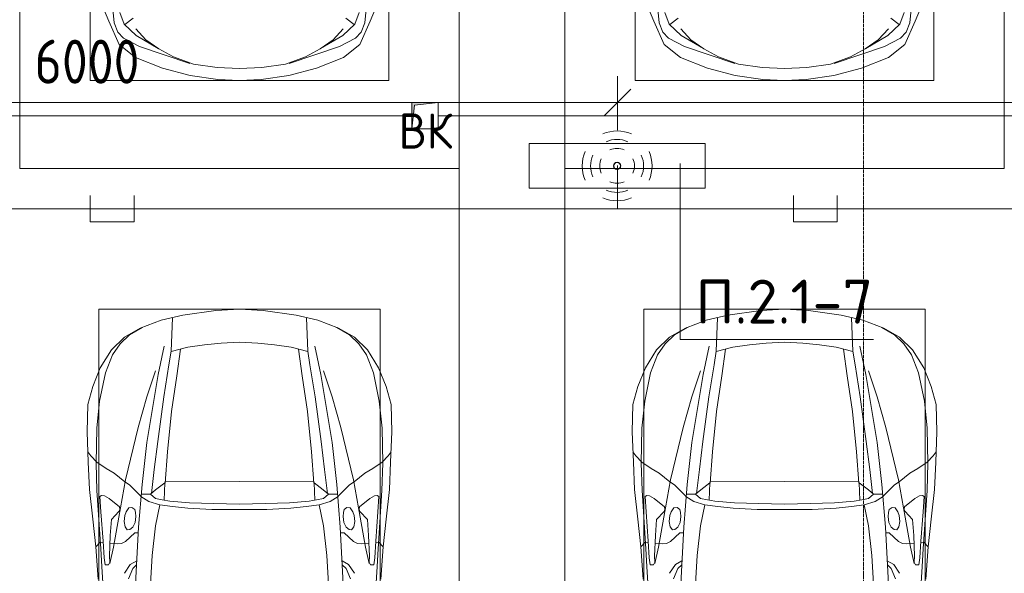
# Model space of a CAD drawing. Header units: millimetres. Extents: x -32229 to 170644, y -13689 to 125138.
# Tile 124 of 208: x 8535 to 14135, y 102048 to 105196. Entities that reach past the tile are written whole.
import ezdxf

# ---------------------------------------------------------------- set-up
doc = ezdxf.new("R2010")
doc.units = ezdxf.units.MM
doc.linetypes.add('ADSK_Линия сетки', pattern=[25, 20, -2.5, 0, -2.5])
for name, color, linetype, lineweight in [('A-ANNO-DIMS', 7, 'Continuous', 9), ('A-ANNO-DIMS-200', 7, 'Continuous', 9), ('A-ANNO-NOTE', 7, 'Continuous', 18), ('A-DETL-GENF', 7, 'Continuous', 18), ('A-DETL-THIN', 7, 'Continuous', 9), ('A-FLOR', 7, 'Continuous', 18), ('C-PRKG', 7, 'Continuous', 18), ('G-ANNO-TEXT', 7, 'Continuous', 9), ('M-EQPM', 7, 'Continuous', 18), ('S-GRID', 7, 'Continuous', 9)]:
    doc.layers.add(name, color=color, linetype=linetype, lineweight=lineweight)
doc.layers.add('A-DETL', color=7, linetype='Continuous', lineweight=9, true_color=0x00a600)
doc.styles.add('GOST Common', font='GOST_Common.ttf', dxfattribs={"height": 200})
doc.styles.add('GOST Common_6', font='GOST_Common.ttf', dxfattribs={"width": 0.9, "height": 250})
doc.styles.add('ISOCPEUR', font='isocpeur.ttf', dxfattribs={"height": 250})
doc.dimstyles.new('ГОСТ_2_5_мм2', dxfattribs={"dimscale": 304.8, "dimtxt": 251.428749, "dimasz": 0.492126, "dimexe": 0.492126, "dimexo": 0.656168, "dimgap": 0.098425, "dimtad": 1, "dimdec": 0, "dimdsep": 46, "dimtxsty": 'GOST Common_6', "dimblk1": 'OBLIQUE', "dimblk2": 'OBLIQUE', "dimsah": 1, "dimcen": 0.09, "dimazin": 2, "dimtfac": 1, "dimtdec": 4, "dimtix": 1, "dimtmove": 0, "dimatfit": 3, "dimfxl": 1, "dimtvp": 1, "dimtolj": 1, "dimtzin": 0, "dimarcsym": 2})

# ---------------------------------------------------------------- blocks, each defined once
blk = doc.blocks.new('АР_Машиноместо - 5300x2500_С-V13--01 ЭО')
at = {"layer": 'A-DETL-GENF', "color": 253, "lineweight": 13, "true_color": 0xaaaaaa}
for p, q in [((507.1, -4462.6), (419.6, -4254.2)), ((1992.9, -4462.6), (2080.4, -4254.2)), ((528.4, -4374.7), (536.4, -4471.4)), ((594.6, -4479.3), (569.5, -4413.1)), ((1905.4, -4479.3), (1930.5, -4413.1)), ((1971.6, -4374.7), (1963.6, -4471.4)), ((565.9, -4595.1), (507.1, -4462.6)), ((536.4, -4471.4), (557.5, -4525.7)), ((661.8, -4543.1), (594.6, -4479.3)), ((645, -4445.5), (597.3, -4481.4)), ((1838.2, -4543.1), (1905.4, -4479.3)), ((1855, -4445.5), (1902.7, -4481.4)), ((1934.1, -4595.1), (1992.9, -4462.6)), ((1963.6, -4471.4), (1942.5, -4525.7)), ((557.5, -4525.7), (590.7, -4560.1)), ((717.1, -4568.9), (659.6, -4505.3)), ((1782.9, -4568.9), (1840.4, -4505.3)), ((1942.5, -4525.7), (1909.3, -4560.1)), ((590.7, -4560.1), (680.7, -4606.5)), ((788.5, -4617.7), (661.8, -4543.1)), ((791.3, -4619.7), (717.1, -4568.9)), ((1708.7, -4619.7), (1782.9, -4568.9)), ((1711.5, -4617.7), (1838.2, -4543.1)), ((1909.3, -4560.1), (1819.3, -4606.5)), ((659.1, -4669.9), (565.9, -4595.1)), ((680.7, -4606.5), (967, -4703.6)), ((873.9, -4665.1), (791.3, -4619.7)), ((1819.3, -4606.5), (1533, -4703.6)), ((1626.1, -4665.1), (1708.7, -4619.7)), ((1840.9, -4669.9), (1934.1, -4595.1)), ((812.7, -4729.4), (659.1, -4669.9)), ((988.2, -4706.7), (873.9, -4665.1)), ((1511.8, -4706.7), (1626.1, -4665.1)), ((1687.3, -4729.4), (1840.9, -4669.9)), ((970.2, -4771.8), (812.7, -4729.4)), ((1122.2, -4726.4), (988.2, -4706.7)), ((1250, -4731.7), (1122.2, -4726.4)), ((1250, -4731.7), (1377.8, -4726.4)), ((1377.8, -4726.4), (1511.8, -4706.7)), ((1529.8, -4771.8), (1687.3, -4729.4)), ((1126.4, -4794.1), (970.2, -4771.8)), ((1250, -4800), (1126.4, -4794.1)), ((1250, -4800), (1373.6, -4794.1)), ((1373.6, -4794.1), (1529.8, -4771.8))]:
    blk.add_line(p, q, dxfattribs=at)
at = {"layer": 'C-PRKG', "color": 253, "lineweight": 13, "true_color": 0xaaaaaa}
for p, q in [((0, 0), (0, -5300)), ((2500, 0), (2500, -5300)), ((400, -500), (400, -4800)), ((2100, -500), (2100, -4800)), ((400, -4800), (2100, -4800)), ((2500, -5300), (0, -5300))]:
    blk.add_line(p, q, dxfattribs=at)
blk = doc.blocks.new('АР_Машиноместо - 5300x2500_С-V11--01 ЭО')
at = {"layer": 'A-DETL-GENF', "color": 253, "lineweight": 13, "true_color": 0xaaaaaa}
for p, q in [((970.2, 4771.8), (812.7, 4729.4)), ((1126.4, 4794.1), (970.2, 4771.8)), ((1250, 4800), (1126.4, 4794.1)), ((1250, 4800), (1373.6, 4794.1)), ((1373.6, 4794.1), (1529.8, 4771.8)), ((1529.8, 4771.8), (1687.3, 4729.4)), ((812.7, 4729.4), (659.1, 4669.9)), ((988.2, 4706.7), (873.9, 4665.1)), ((1122.2, 4726.4), (988.2, 4706.7)), ((1250, 4731.7), (1122.2, 4726.4)), ((1250, 4731.7), (1377.8, 4726.4)), ((1377.8, 4726.4), (1511.8, 4706.7)), ((1511.8, 4706.7), (1626.1, 4665.1)), ((1687.3, 4729.4), (1840.9, 4669.9)), ((659.1, 4669.9), (565.9, 4595.1)), ((680.7, 4606.5), (967, 4703.6)), ((873.9, 4665.1), (791.3, 4619.7)), ((1819.3, 4606.5), (1533, 4703.6)), ((1626.1, 4665.1), (1708.7, 4619.7)), ((1840.9, 4669.9), (1934.1, 4595.1)), ((565.9, 4595.1), (507.1, 4462.6)), ((590.7, 4560.1), (680.7, 4606.5)), ((788.5, 4617.7), (661.8, 4543.1)), ((791.3, 4619.7), (717.1, 4568.9)), ((1708.7, 4619.7), (1782.9, 4568.9)), ((1711.5, 4617.7), (1838.2, 4543.1)), ((1909.3, 4560.1), (1819.3, 4606.5)), ((1934.1, 4595.1), (1992.9, 4462.6)), ((557.5, 4525.7), (590.7, 4560.1)), ((661.8, 4543.1), (594.6, 4479.3)), ((717.1, 4568.9), (659.6, 4505.3)), ((1782.9, 4568.9), (1840.4, 4505.3)), ((1838.2, 4543.1), (1905.4, 4479.3)), ((1942.5, 4525.7), (1909.3, 4560.1)), ((536.4, 4471.4), (557.5, 4525.7)), ((645, 4445.5), (597.3, 4481.4)), ((1855, 4445.5), (1902.7, 4481.4)), ((1963.6, 4471.4), (1942.5, 4525.7)), ((507.1, 4462.6), (419.6, 4254.2)), ((528.4, 4374.7), (536.4, 4471.4)), ((594.6, 4479.3), (569.5, 4413.1)), ((1905.4, 4479.3), (1930.5, 4413.1)), ((1971.6, 4374.7), (1963.6, 4471.4)), ((1992.9, 4462.6), (2080.4, 4254.2))]:
    blk.add_line(p, q, dxfattribs=at)
at = {"layer": 'C-PRKG', "color": 253, "lineweight": 13, "true_color": 0xaaaaaa}
for p, q in [((2500, 5300), (0, 5300)), ((0, 0), (0, 5300)), ((2500, 0), (2500, 5300)), ((400, 4800), (2100, 4800)), ((400, 500), (400, 4800)), ((2100, 500), (2100, 4800))]:
    blk.add_line(p, q, dxfattribs=at)
blk = doc.blocks.new('АР_Машиноместо - 4900x2400_М__5300х2500_-3113489--01 ЭО')
at = {"layer": 'A-DETL-GENF', "color": 253, "lineweight": 13, "true_color": 0xaaaaaa}
for p, q in [((1114.6, 4493), (927, 4466.6)), ((1250, 4500), (1114.6, 4493)), ((1250, 4500), (1385.4, 4493)), ((1385.4, 4493), (1573, 4466.6)), ((804.4, 4436.7), (686, 4391.6)), ((927, 4466.6), (804.4, 4436.7)), ((861.2, 4260.3), (869.3, 4451.1)), ((1573, 4466.6), (1695.6, 4436.7)), ((1638.8, 4260.3), (1630.7, 4451.1)), ((1695.6, 4436.7), (1814, 4391.6)), ((686, 4391.6), (596.3, 4340.6)), ((1814, 4391.6), (1903.7, 4340.6)), ((596.3, 4340.6), (522.5, 4267.9)), ((1903.7, 4340.6), (1977.5, 4267.9)), ((522.5, 4267.9), (458.6, 4167)), ((955.5, 4283.9), (861, 4259.4)), ((914, 4272.5), (893.6, 4121.6)), ((1050.4, 4297.3), (955.5, 4283.9)), ((1146, 4306.7), (1050.4, 4297.3)), ((1250, 4312), (1146, 4306.7)), ((1250, 4312), (1354, 4306.7)), ((1354, 4306.7), (1449.6, 4297.3)), ((1449.6, 4297.3), (1544.5, 4283.9)), ((1544.5, 4283.9), (1639, 4259.4)), ((1586, 4272.5), (1606.4, 4121.6)), ((1977.5, 4267.9), (2041.4, 4167)), ((458.6, 4167), (416.4, 4059.2)), ((2041.4, 4167), (2083.6, 4059.2)), ((893.6, 4121.6), (863.9, 3917.5)), ((1606.4, 4121.6), (1636.1, 3917.5)), ((416.4, 4059.2), (387.4, 3958.4)), ((2083.6, 4059.2), (2112.6, 3958.4)), ((387.4, 3958.4), (384, 3802.9)), ((2112.6, 3958.4), (2116, 3802.9)), ((863.9, 3917.5), (840.1, 3687.8)), ((1636.1, 3917.5), (1659.9, 3687.8)), ((384, 3802.9), (390.2, 3630)), ((2116, 3802.9), (2109.8, 3630)), ((403.8, 3665.5), (388.1, 3688.4)), ((438.6, 3629.8), (403.8, 3665.5)), ((840.1, 3687.8), (826.6, 3509.6)), ((1659.9, 3687.8), (1673.4, 3509.6)), ((2061.4, 3629.8), (2096.2, 3665.5)), ((2096.2, 3665.5), (2111.9, 3688.4)), ((390.2, 3630), (397.1, 3474.2)), ((491.4, 3594.2), (438.6, 3629.8)), ((537.9, 3567), (491.4, 3594.2)), ((1962.1, 3567), (2008.6, 3594.2)), ((2008.6, 3594.2), (2061.4, 3629.8)), ((2109.8, 3630), (2102.9, 3474.2)), ((598.3, 3518.6), (537.9, 3567)), ((1901.7, 3518.6), (1962.1, 3567)), ((397.1, 3474.2), (415.7, 3305.9)), ((624.9, 3501.2), (598.3, 3518.6)), ((654.7, 3470.4), (624.9, 3501.2)), ((676.4, 3260.1), (695.7, 3502.8)), ((744.3, 3447), (773.2, 3472.4)), ((773.2, 3472.4), (825.6, 3512.1)), ((825.6, 3512.1), (821, 3413)), ((1250, 3520.1), (827.2, 3517.2)), ((1250, 3520.1), (1672.8, 3517.2)), ((1674.4, 3512.1), (1679, 3413)), ((1726.8, 3472.4), (1674.4, 3512.1)), ((1755.7, 3447), (1726.8, 3472.4)), ((1823.6, 3260.1), (1804.3, 3502.8)), ((1845.3, 3470.4), (1875.1, 3501.2)), ((1875.1, 3501.2), (1901.7, 3518.6)), ((2102.9, 3474.2), (2084.3, 3305.9)), ((456.6, 3434.5), (466.2, 3441.1)), ((462.2, 3347.3), (456.6, 3434.5)), ((466.2, 3441.1), (481.5, 3439.1)), ((481.5, 3439.1), (508, 3422.8)), ((508, 3422.8), (566.8, 3375.1)), ((690.2, 3433.7), (654.7, 3470.4)), ((744.1, 3447.2), (691.3, 3447.2)), ((773, 3424.2), (744.1, 3447.2)), ((811.1, 3414.8), (773, 3424.2)), ((1688.9, 3414.8), (1727, 3424.2)), ((1727, 3424.2), (1755.7, 3447)), ((1755.7, 3447.2), (1808.7, 3447.2)), ((1809.8, 3433.7), (1845.3, 3470.4)), ((1992, 3422.8), (1933.2, 3375.1)), ((2018.5, 3439.1), (1992, 3422.8)), ((2033.8, 3441.1), (2018.5, 3439.1)), ((2043.4, 3434.5), (2033.8, 3441.1)), ((2037.8, 3347.3), (2043.4, 3434.5)), ((569.7, 3360.7), (564.6, 3349.7)), ((566.8, 3375.1), (569.7, 3360.7)), ((605.2, 3346.8), (620, 3369.3)), ((620, 3369.3), (638.7, 3372.5)), ((638.7, 3372.5), (654.1, 3360.7)), ((654.1, 3360.7), (658.7, 3344.5)), ((853.3, 3407.2), (811.1, 3414.8)), ((965.3, 3397.8), (853.3, 3407.2)), ((1102.5, 3394.3), (965.3, 3397.8)), ((1250, 3391.3), (1102.5, 3394.3)), ((1250, 3391.3), (1397.5, 3394.3)), ((1397.5, 3394.3), (1534.7, 3397.8)), ((1534.7, 3397.8), (1646.7, 3407.2)), ((1646.7, 3407.2), (1688.9, 3414.8)), ((1845.9, 3360.7), (1841.3, 3344.5)), ((1861.3, 3372.5), (1845.9, 3360.7)), ((1880, 3369.3), (1861.3, 3372.5)), ((1894.8, 3346.8), (1880, 3369.3)), ((1933.2, 3375.1), (1930.3, 3360.7)), ((1930.3, 3360.7), (1935.4, 3349.7)), ((415.7, 3305.9), (432.8, 3149.3)), ((474.8, 3179.9), (462.2, 3347.3)), ((564.6, 3349.7), (522.2, 3303.2)), ((593.6, 3292.5), (597.1, 3327.4)), ((597.1, 3327.4), (605.2, 3346.8)), ((661.1, 3321.2), (657.2, 3286.3)), ((658.7, 3344.5), (661.1, 3321.2)), ((1841.3, 3344.5), (1838.9, 3321.2)), ((1838.9, 3321.2), (1842.8, 3286.3)), ((1902.9, 3327.4), (1894.8, 3346.8)), ((1906.4, 3292.5), (1902.9, 3327.4)), ((1935.4, 3349.7), (1977.8, 3303.2)), ((2025.2, 3179.9), (2037.8, 3347.3)), ((2084.3, 3305.9), (2067.1, 3148.3)), ((522.2, 3303.2), (515.3, 3213.7)), ((599.8, 3262.3), (593.6, 3292.5)), ((612.1, 3245.7), (599.8, 3262.3)), ((643.2, 3259.9), (626.8, 3246.1)), ((657.2, 3286.3), (643.2, 3259.9)), ((659.3, 2936), (676.4, 3260.1)), ((1840.7, 2936), (1823.6, 3260.1)), ((1842.8, 3286.3), (1856.8, 3259.9)), ((1856.8, 3259.9), (1873.2, 3246.1)), ((1887.9, 3245.7), (1900.2, 3262.3)), ((1900.2, 3262.3), (1906.4, 3292.5)), ((1977.8, 3303.2), (1984.7, 3213.7)), ((515.3, 3213.7), (510.9, 3094.6)), ((654.5, 3228.1), (601.7, 3179.4)), ((626.8, 3246.1), (612.1, 3245.7)), ((674.6, 3227.6), (654.5, 3228.1)), ((1825.4, 3227.6), (1845.5, 3228.1)), ((1845.5, 3228.1), (1898.3, 3179.4)), ((1873.2, 3246.1), (1887.9, 3245.7)), ((1984.7, 3213.7), (1989.1, 3094.6)), ((432.8, 3149.3), (446, 2964.8)), ((456.9, 3174.2), (432.9, 3148.3)), ((475.2, 3173.5), (456.9, 3174.2)), ((480.8, 3085), (474.8, 3179.9)), ((558.4, 3165.4), (513.6, 3168)), ((579.5, 3167.7), (558.4, 3165.4)), ((601.7, 3179.4), (579.5, 3167.7)), ((1898.3, 3179.4), (1920.5, 3167.7)), ((1920.5, 3167.7), (1941.6, 3165.4)), ((1941.6, 3165.4), (1986.4, 3168)), ((2019.2, 3085), (2025.2, 3179.9)), ((2024.8, 3173.5), (2043.1, 3174.2)), ((2043.1, 3174.2), (2067.1, 3148.3)), ((2067.2, 3149.3), (2054, 2964.8)), ((485.6, 3046.1), (480.8, 3085)), ((510.9, 3094.6), (512.2, 3061.4)), ((1989.1, 3094.6), (1987.8, 3061.4)), ((2014.4, 3046.1), (2019.2, 3085)), ((504.5, 3046.6), (485.6, 3046.1)), ((512.2, 3061.4), (504.5, 3046.6)), ((643.6, 3024.6), (618.7, 2966.7)), ((665.1, 3046.1), (643.6, 3024.6)), ((1834.9, 3046.1), (1856.4, 3024.6)), ((1856.4, 3024.6), (1881.3, 2966.7)), ((1987.8, 3061.4), (1995.5, 3046.6)), ((1995.5, 3046.6), (2014.4, 3046.1))]:
    blk.add_line(p, q, dxfattribs=at)
at = {"layer": 'A-DETL-GENF', "color": 254, "lineweight": 13, "true_color": 0xd4d4d4}
for p, q in [((696.3, 4395.8), (625, 4354.8)), ((1803.7, 4395.8), (1875, 4354.8)), ((625, 4354.8), (571.5, 4303.1)), ((1875, 4354.8), (1928.5, 4303.1)), ((571.5, 4303.1), (527.8, 4239.8)), ((786.9, 4128.3), (821.1, 4289.8)), ((849, 4182.8), (861.2, 4260.3)), ((1651, 4182.8), (1638.8, 4260.3)), ((1713.1, 4128.3), (1678.9, 4289.8)), ((1928.5, 4303.1), (1972.2, 4239.8)), ((527.8, 4239.8), (488.6, 4138.1)), ((1972.2, 4239.8), (2011.4, 4138.1)), ((722.7, 4001.8), (771.7, 4149.8)), ((819.4, 4000.8), (849, 4182.8)), ((1680.6, 4000.8), (1651, 4182.8)), ((1777.3, 4001.8), (1728.3, 4149.8)), ((488.6, 4138.1), (454.7, 3976.8)), ((723.2, 3741.5), (786.9, 4128.3)), ((1776.8, 3741.5), (1713.1, 4128.3)), ((2011.4, 4138.1), (2045.3, 3976.8)), ((454.7, 3976.8), (438.6, 3823.4)), ((673.6, 3827.1), (722.7, 4001.8)), ((785.7, 3746.6), (819.4, 4000.8)), ((1714.3, 3746.6), (1680.6, 4000.8)), ((1826.4, 3827.1), (1777.3, 4001.8)), ((2045.3, 3976.8), (2061.4, 3823.4)), ((438.6, 3823.4), (434.2, 3623.7)), ((602.3, 3530.2), (673.6, 3827.1)), ((1897.7, 3530.2), (1826.4, 3827.1)), ((2061.4, 3823.4), (2065.8, 3623.7)), ((695.7, 3502.8), (723.2, 3741.5)), ((765.5, 3589.1), (785.7, 3746.6)), ((1734.5, 3589.1), (1714.3, 3746.6)), ((1804.3, 3502.8), (1776.8, 3741.5)), ((434.2, 3623.7), (439.5, 3468.5)), ((749.1, 3450.8), (765.5, 3589.1)), ((1750.9, 3450.8), (1734.5, 3589.1)), ((2065.8, 3623.7), (2060.5, 3468.5)), ((564, 3316.2), (602.3, 3530.2)), ((1936, 3316.2), (1897.7, 3530.2)), ((439.5, 3468.5), (462, 3136.6)), ((734.6, 3405.8), (688.5, 3435.5)), ((1765.4, 3405.8), (1811.5, 3435.5)), ((2060.5, 3468.5), (2038, 3136.6)), ((797.1, 3388.2), (734.6, 3405.8)), ((771.7, 3268.5), (797.1, 3388.2)), ((870, 3377.1), (797.1, 3388.2)), ((957.1, 3368.9), (870, 3377.1)), ((1093.5, 3360.7), (957.1, 3368.9)), ((1250, 3360.7), (1093.5, 3360.7)), ((1250, 3360.7), (1406.5, 3360.7)), ((1406.5, 3360.7), (1542.9, 3368.9)), ((1542.9, 3368.9), (1630, 3377.1)), ((1630, 3377.1), (1702.9, 3388.2)), ((1702.9, 3388.2), (1765.4, 3405.8)), ((1728.3, 3268.5), (1702.9, 3388.2)), ((532.7, 3145.9), (564, 3316.2)), ((1967.3, 3145.9), (1936, 3316.2)), ((752.8, 3099), (771.7, 3268.5)), ((1747.2, 3099), (1728.3, 3268.5)), ((462, 3136.6), (466.3, 3036.3)), ((512.5, 3053.2), (532.7, 3145.9)), ((1987.5, 3053.2), (1967.3, 3145.9)), ((2038, 3136.6), (2033.7, 3036.3)), ((737.8, 2818.3), (752.8, 3099)), ((1762.2, 2818.3), (1747.2, 3099)), ((466.3, 3036.3), (473.9, 2913.7)), ((595.2, 2997.9), (629, 3048.1)), ((629, 3048.1), (666.7, 3069.7)), ((1871, 3048.1), (1833.3, 3069.7)), ((1904.8, 2997.9), (1871, 3048.1)), ((2033.7, 3036.3), (2026.1, 2913.7))]:
    blk.add_line(p, q, dxfattribs=at)
at = {"layer": 'C-PRKG', "color": 253, "lineweight": 13, "true_color": 0xaaaaaa}
for p, q in [((2500, 5300), (0, 5300)), ((2500, 0), (2500, 5300)), ((450, 4500), (2050, 4500)), ((450, 800), (450, 4500)), ((2050, 800), (2050, 4500))]:
    blk.add_line(p, q, dxfattribs=at)
blk = doc.blocks.new('АР_Машиноместо - 4900x2400_М__5300х2500_-V14--01 ЭО')
at = {"layer": 'A-DETL-GENF', "color": 254, "lineweight": 13, "true_color": 0xd4d4d4}
for p, q in [((737.8, -2818.3), (752.8, -3099)), ((1762.2, -2818.3), (1747.2, -3099)), ((466.3, -3036.3), (473.9, -2913.7)), ((2033.7, -3036.3), (2026.1, -2913.7)), ((595.2, -2997.9), (629, -3048.1)), ((1904.8, -2997.9), (1871, -3048.1)), ((462, -3136.6), (466.3, -3036.3)), ((512.5, -3053.2), (532.7, -3145.9)), ((629, -3048.1), (666.7, -3069.7)), ((1871, -3048.1), (1833.3, -3069.7)), ((1987.5, -3053.2), (1967.3, -3145.9)), ((2038, -3136.6), (2033.7, -3036.3)), ((752.8, -3099), (771.7, -3268.5)), ((1747.2, -3099), (1728.3, -3268.5)), ((439.5, -3468.5), (462, -3136.6)), ((532.7, -3145.9), (564, -3316.2)), ((1967.3, -3145.9), (1936, -3316.2)), ((2060.5, -3468.5), (2038, -3136.6)), ((771.7, -3268.5), (797.1, -3388.2)), ((1728.3, -3268.5), (1702.9, -3388.2)), ((564, -3316.2), (602.3, -3530.2)), ((1936, -3316.2), (1897.7, -3530.2)), ((734.6, -3405.8), (688.5, -3435.5)), ((797.1, -3388.2), (734.6, -3405.8)), ((870, -3377.1), (797.1, -3388.2)), ((957.1, -3368.9), (870, -3377.1)), ((1093.5, -3360.7), (957.1, -3368.9)), ((1250, -3360.7), (1093.5, -3360.7)), ((1250, -3360.7), (1406.5, -3360.7)), ((1406.5, -3360.7), (1542.9, -3368.9)), ((1542.9, -3368.9), (1630, -3377.1)), ((1630, -3377.1), (1702.9, -3388.2)), ((1702.9, -3388.2), (1765.4, -3405.8)), ((1765.4, -3405.8), (1811.5, -3435.5)), ((434.2, -3623.7), (439.5, -3468.5)), ((749.1, -3450.8), (765.5, -3589.1)), ((1750.9, -3450.8), (1734.5, -3589.1)), ((2065.8, -3623.7), (2060.5, -3468.5)), ((695.7, -3502.8), (723.2, -3741.5)), ((1804.3, -3502.8), (1776.8, -3741.5)), ((602.3, -3530.2), (673.6, -3827.1)), ((1897.7, -3530.2), (1826.4, -3827.1)), ((438.6, -3823.4), (434.2, -3623.7)), ((765.5, -3589.1), (785.7, -3746.6)), ((1734.5, -3589.1), (1714.3, -3746.6)), ((2061.4, -3823.4), (2065.8, -3623.7)), ((723.2, -3741.5), (786.9, -4128.3)), ((785.7, -3746.6), (819.4, -4000.8)), ((1714.3, -3746.6), (1680.6, -4000.8)), ((1776.8, -3741.5), (1713.1, -4128.3)), ((454.7, -3976.8), (438.6, -3823.4)), ((673.6, -3827.1), (722.7, -4001.8)), ((1826.4, -3827.1), (1777.3, -4001.8)), ((2045.3, -3976.8), (2061.4, -3823.4)), ((488.6, -4138.1), (454.7, -3976.8)), ((722.7, -4001.8), (771.7, -4149.8)), ((819.4, -4000.8), (849, -4182.8)), ((1680.6, -4000.8), (1651, -4182.8)), ((1777.3, -4001.8), (1728.3, -4149.8)), ((2011.4, -4138.1), (2045.3, -3976.8)), ((527.8, -4239.8), (488.6, -4138.1)), ((786.9, -4128.3), (821.1, -4289.8)), ((1713.1, -4128.3), (1678.9, -4289.8)), ((1972.2, -4239.8), (2011.4, -4138.1)), ((849, -4182.8), (861.2, -4260.3)), ((1651, -4182.8), (1638.8, -4260.3)), ((571.5, -4303.1), (527.8, -4239.8)), ((1928.5, -4303.1), (1972.2, -4239.8)), ((625, -4354.8), (571.5, -4303.1)), ((1875, -4354.8), (1928.5, -4303.1)), ((696.3, -4395.8), (625, -4354.8)), ((1803.7, -4395.8), (1875, -4354.8))]:
    blk.add_line(p, q, dxfattribs=at)
at = {"layer": 'A-DETL-GENF', "color": 253, "lineweight": 13, "true_color": 0xaaaaaa}
for p, q in [((432.8, -3149.3), (446, -2964.8)), ((643.6, -3024.6), (618.7, -2966.7)), ((659.3, -2936), (676.4, -3260.1)), ((1840.7, -2936), (1823.6, -3260.1)), ((1856.4, -3024.6), (1881.3, -2966.7)), ((2067.2, -3149.3), (2054, -2964.8)), ((485.6, -3046.1), (480.8, -3085)), ((504.5, -3046.6), (485.6, -3046.1)), ((512.2, -3061.4), (504.5, -3046.6)), ((510.9, -3094.6), (512.2, -3061.4)), ((665.1, -3046.1), (643.6, -3024.6)), ((1834.9, -3046.1), (1856.4, -3024.6)), ((1987.8, -3061.4), (1995.5, -3046.6)), ((1989.1, -3094.6), (1987.8, -3061.4)), ((1995.5, -3046.6), (2014.4, -3046.1)), ((2014.4, -3046.1), (2019.2, -3085)), ((480.8, -3085), (474.8, -3179.9)), ((515.3, -3213.7), (510.9, -3094.6)), ((1984.7, -3213.7), (1989.1, -3094.6)), ((2019.2, -3085), (2025.2, -3179.9)), ((415.7, -3305.9), (432.8, -3149.3)), ((456.9, -3174.2), (432.9, -3148.3)), ((475.2, -3173.5), (456.9, -3174.2)), ((474.8, -3179.9), (462.2, -3347.3)), ((558.4, -3165.4), (513.6, -3168)), ((579.5, -3167.7), (558.4, -3165.4)), ((601.7, -3179.4), (579.5, -3167.7)), ((654.5, -3228.1), (601.7, -3179.4)), ((1845.5, -3228.1), (1898.3, -3179.4)), ((1898.3, -3179.4), (1920.5, -3167.7)), ((1920.5, -3167.7), (1941.6, -3165.4)), ((1941.6, -3165.4), (1986.4, -3168)), ((2024.8, -3173.5), (2043.1, -3174.2)), ((2025.2, -3179.9), (2037.8, -3347.3)), ((2043.1, -3174.2), (2067.1, -3148.3)), ((2084.3, -3305.9), (2067.1, -3148.3)), ((522.2, -3303.2), (515.3, -3213.7)), ((612.1, -3245.7), (599.8, -3262.3)), ((626.8, -3246.1), (612.1, -3245.7)), ((643.2, -3259.9), (626.8, -3246.1)), ((674.6, -3227.6), (654.5, -3228.1)), ((1825.4, -3227.6), (1845.5, -3228.1)), ((1856.8, -3259.9), (1873.2, -3246.1)), ((1873.2, -3246.1), (1887.9, -3245.7)), ((1887.9, -3245.7), (1900.2, -3262.3)), ((1977.8, -3303.2), (1984.7, -3213.7)), ((564.6, -3349.7), (522.2, -3303.2)), ((599.8, -3262.3), (593.6, -3292.5)), ((593.6, -3292.5), (597.1, -3327.4)), ((657.2, -3286.3), (643.2, -3259.9)), ((661.1, -3321.2), (657.2, -3286.3)), ((676.4, -3260.1), (695.7, -3502.8)), ((1823.6, -3260.1), (1804.3, -3502.8)), ((1838.9, -3321.2), (1842.8, -3286.3)), ((1842.8, -3286.3), (1856.8, -3259.9)), ((1900.2, -3262.3), (1906.4, -3292.5)), ((1906.4, -3292.5), (1902.9, -3327.4)), ((1935.4, -3349.7), (1977.8, -3303.2)), ((397.1, -3474.2), (415.7, -3305.9)), ((462.2, -3347.3), (456.6, -3434.5)), ((569.7, -3360.7), (564.6, -3349.7)), ((597.1, -3327.4), (605.2, -3346.8)), ((605.2, -3346.8), (620, -3369.3)), ((654.1, -3360.7), (658.7, -3344.5)), ((658.7, -3344.5), (661.1, -3321.2)), ((1841.3, -3344.5), (1838.9, -3321.2)), ((1845.9, -3360.7), (1841.3, -3344.5)), ((1894.8, -3346.8), (1880, -3369.3)), ((1902.9, -3327.4), (1894.8, -3346.8)), ((1930.3, -3360.7), (1935.4, -3349.7)), ((2037.8, -3347.3), (2043.4, -3434.5)), ((2102.9, -3474.2), (2084.3, -3305.9)), ((508, -3422.8), (566.8, -3375.1)), ((566.8, -3375.1), (569.7, -3360.7)), ((620, -3369.3), (638.7, -3372.5)), ((638.7, -3372.5), (654.1, -3360.7)), ((811.1, -3414.8), (773, -3424.2)), ((853.3, -3407.2), (811.1, -3414.8)), ((825.6, -3512.1), (821, -3413)), ((965.3, -3397.8), (853.3, -3407.2)), ((1102.5, -3394.3), (965.3, -3397.8)), ((1250, -3391.3), (1102.5, -3394.3)), ((1250, -3391.3), (1397.5, -3394.3)), ((1397.5, -3394.3), (1534.7, -3397.8)), ((1534.7, -3397.8), (1646.7, -3407.2)), ((1646.7, -3407.2), (1688.9, -3414.8)), ((1674.4, -3512.1), (1679, -3413)), ((1688.9, -3414.8), (1727, -3424.2)), ((1861.3, -3372.5), (1845.9, -3360.7)), ((1880, -3369.3), (1861.3, -3372.5)), ((1933.2, -3375.1), (1930.3, -3360.7)), ((1992, -3422.8), (1933.2, -3375.1)), ((456.6, -3434.5), (466.2, -3441.1)), ((466.2, -3441.1), (481.5, -3439.1)), ((481.5, -3439.1), (508, -3422.8)), ((654.7, -3470.4), (624.9, -3501.2)), ((690.2, -3433.7), (654.7, -3470.4)), ((744.1, -3447.2), (691.3, -3447.2)), ((773, -3424.2), (744.1, -3447.2)), ((744.3, -3447), (773.2, -3472.4)), ((1755.7, -3447), (1726.8, -3472.4)), ((1727, -3424.2), (1755.7, -3447)), ((1755.7, -3447.2), (1808.7, -3447.2)), ((1809.8, -3433.7), (1845.3, -3470.4)), ((1845.3, -3470.4), (1875.1, -3501.2)), ((2018.5, -3439.1), (1992, -3422.8)), ((2033.8, -3441.1), (2018.5, -3439.1)), ((2043.4, -3434.5), (2033.8, -3441.1)), ((390.2, -3630), (397.1, -3474.2)), ((598.3, -3518.6), (537.9, -3567)), ((624.9, -3501.2), (598.3, -3518.6)), ((773.2, -3472.4), (825.6, -3512.1)), ((840.1, -3687.8), (826.6, -3509.6)), ((1250, -3520.1), (827.2, -3517.2)), ((1250, -3520.1), (1672.8, -3517.2)), ((1659.9, -3687.8), (1673.4, -3509.6)), ((1726.8, -3472.4), (1674.4, -3512.1)), ((1875.1, -3501.2), (1901.7, -3518.6)), ((1901.7, -3518.6), (1962.1, -3567)), ((2109.8, -3630), (2102.9, -3474.2)), ((537.9, -3567), (491.4, -3594.2)), ((1962.1, -3567), (2008.6, -3594.2)), ((384, -3802.9), (390.2, -3630)), ((438.6, -3629.8), (403.8, -3665.5)), ((491.4, -3594.2), (438.6, -3629.8)), ((2008.6, -3594.2), (2061.4, -3629.8)), ((2061.4, -3629.8), (2096.2, -3665.5)), ((2116, -3802.9), (2109.8, -3630)), ((403.8, -3665.5), (388.1, -3688.4)), ((863.9, -3917.5), (840.1, -3687.8)), ((1636.1, -3917.5), (1659.9, -3687.8)), ((2096.2, -3665.5), (2111.9, -3688.4)), ((387.4, -3958.4), (384, -3802.9)), ((2112.6, -3958.4), (2116, -3802.9)), ((893.6, -4121.6), (863.9, -3917.5)), ((1606.4, -4121.6), (1636.1, -3917.5)), ((416.4, -4059.2), (387.4, -3958.4)), ((2083.6, -4059.2), (2112.6, -3958.4)), ((458.6, -4167), (416.4, -4059.2)), ((2041.4, -4167), (2083.6, -4059.2)), ((914, -4272.5), (893.6, -4121.6)), ((1586, -4272.5), (1606.4, -4121.6)), ((522.5, -4267.9), (458.6, -4167)), ((1977.5, -4267.9), (2041.4, -4167)), ((596.3, -4340.6), (522.5, -4267.9)), ((955.5, -4283.9), (861, -4259.4)), ((861.2, -4260.3), (869.3, -4451.1)), ((1050.4, -4297.3), (955.5, -4283.9)), ((1146, -4306.7), (1050.4, -4297.3)), ((1250, -4312), (1146, -4306.7)), ((1250, -4312), (1354, -4306.7)), ((1354, -4306.7), (1449.6, -4297.3)), ((1449.6, -4297.3), (1544.5, -4283.9)), ((1544.5, -4283.9), (1639, -4259.4)), ((1638.8, -4260.3), (1630.7, -4451.1)), ((1903.7, -4340.6), (1977.5, -4267.9)), ((686, -4391.6), (596.3, -4340.6)), ((1814, -4391.6), (1903.7, -4340.6)), ((804.4, -4436.7), (686, -4391.6)), ((1695.6, -4436.7), (1814, -4391.6)), ((927, -4466.6), (804.4, -4436.7)), ((1114.6, -4493), (927, -4466.6)), ((1385.4, -4493), (1573, -4466.6)), ((1573, -4466.6), (1695.6, -4436.7)), ((1250, -4500), (1114.6, -4493)), ((1250, -4500), (1385.4, -4493))]:
    blk.add_line(p, q, dxfattribs=at)
at = {"layer": 'C-PRKG', "color": 253, "lineweight": 13, "true_color": 0xaaaaaa}
for p, q in [((2500, 0), (2500, -5300)), ((450, -800), (450, -4500)), ((2050, -800), (2050, -4500)), ((450, -4500), (2050, -4500)), ((2500, -5300), (0, -5300))]:
    blk.add_line(p, q, dxfattribs=at)
blk = doc.blocks.new('АР_Канал вертикальный прямоугольный - ВК-3771037--01 ЭО')
at = {"layer": 'M-EQPM', "lineweight": 13, "true_color": 0xe2e2e2}
blk.add_hatch(color=254, dxfattribs=at).paths.add_polyline_path([(-75, -75), (-60, 60), (75, 75), (-75, 75)])
at = {"layer": 'M-EQPM', "color": 253, "lineweight": 13, "true_color": 0xaaaaaa}
for p, q in [((75, 75), (-75, 75)), ((-75, 75), (-75, -75)), ((75, 75), (-75, 75)), ((-75, 75), (-75, -75)), ((-75, -75), (-75, 75)), ((-75, 75), (75, 75)), ((-75, -75), (-60, 60)), ((-75, -75), (-60, 60)), ((-60, 60), (75, 75)), ((-60, 60), (75, 75)), ((75, -75), (75, 75)), ((75, 75), (75, -75)), ((-75, -75), (75, -75)), ((75, -75), (-75, -75))]:
    blk.add_line(p, q, dxfattribs=at)
blk = doc.blocks.new('Наметкина 10_РД_АР_П_rvt-1--01 ЭО')
at = {"layer": 'A-FLOR', "color": 253, "lineweight": 13, "true_color": 0xaaaaaa}
for p, q in [((-12889.7, 104650), (10765.3, 104650)), ((10915.3, 104650), (19235.3, 104650))]:
    blk.add_line(p, q, dxfattribs=at)
at = {"layer": 'C-PRKG', "color": 253, "lineweight": 13, "true_color": 0xaaaaaa}
for name, p in [('АР_Машиноместо - 5300x2500_С-V13--01 ЭО', (8535.3, 109650)), ('АР_Машиноместо - 4900x2400_М__5300х2500_-3113489--01 ЭО', (8535.3, 99050))]:
    blk.add_blockref(name, p, dxfattribs=at)
at = {"layer": 'C-PRKG', "color": 253, "lineweight": 13, "true_color": 0xaaaaaa, "rotation": 180}
for name, p in [('АР_Машиноместо - 5300x2500_С-V11--01 ЭО', (14135.3, 109650)), ('АР_Машиноместо - 4900x2400_М__5300х2500_-V14--01 ЭО', (14135.3, 99050))]:
    blk.add_blockref(name, p, dxfattribs=at)
at = {"layer": 'M-EQPM', "color": 253, "lineweight": 13, "true_color": 0xaaaaaa}
blk.add_blockref('АР_Канал вертикальный прямоугольный - ВК-3771037--01 ЭО', (10840.3, 104650), dxfattribs=at)
at = {"layer": 'A-ANNO-NOTE', "color": 253, "lineweight": 5, "true_color": 0xaaaaaa, "insert": (10843.1, 104562.7), "char_height": 200, "width": 344, "attachment_point": 5, "line_spacing_factor": 1.022766, "style": 'GOST Common'}
blk.add_mtext('\\pt2540,5080,7620,10160,12700,15240,17780,20320,22860,25400,27940,30480,33020,35560,38100,40640,43180,45720,48260,50800,53340,55880,58420,60960,63500,66040,68580,71120,73660,76200,78740,81280;ВК', dxfattribs=at)
blk = doc.blocks.new('DIMBLOCK182--01 ЭО')
at = {"layer": 'A-ANNO-DIMS-200'}
for p, q in [((5935.3, 104569.4), (5935.3, 104875.5)), ((11935.7, 104567.2), (11935.7, 104875.5)), ((5935.3, 104725.5), (6010.3, 104800.5)), ((11935.7, 104725.5), (12010.7, 104800.5)), ((5935.3, 104725.5), (5860.3, 104650.5)), ((5935.3, 104725.5), (11935.7, 104725.5)), ((5935.3, 104725.5), (5935.3, 104569.4)), ((11935.7, 104725.5), (11860.7, 104650.5)), ((11935.7, 104725.5), (11935.7, 104567.2))]:
    blk.add_line(p, q, dxfattribs=at)
at = {"layer": 'A-ANNO-DIMS-200', "color": 0, "insert": (8620.1, 105082.2), "char_height": 250, "width": 756.843, "attachment_point": 1, "line_spacing_factor": 1.022761, "style": 'GOST Common_6'}
blk.add_mtext('6000', dxfattribs=at)
blk = doc.blocks.new('_Oblique')
at = {"color": 0, "linetype": 'ByBlock', "lineweight": -2}
blk.add_line((-0.5, -0.5), (0.5, 0.5), dxfattribs=at)
blk = doc.blocks.new('DIMBLOCK183--01 ЭО')
at = {"layer": 'A-ANNO-DIMS-200'}
for p, q in [((11935.7, 104567.2), (11935.7, 104875.5)), ((17935.4, 104570.9), (17935.4, 104875.5)), ((11935.7, 104725.5), (12010.7, 104800.5)), ((17935.4, 104725.5), (18010.4, 104800.5)), ((11935.7, 104725.5), (11860.7, 104650.5)), ((11935.7, 104725.5), (17935.4, 104725.5)), ((11935.7, 104725.5), (11935.7, 104567.2)), ((17935.4, 104725.5), (17860.4, 104650.5)), ((17935.4, 104725.5), (17935.4, 104570.9))]:
    blk.add_line(p, q, dxfattribs=at)
at = {"layer": 'A-ANNO-DIMS-200', "color": 0, "insert": (14620.2, 105082.2), "char_height": 250, "width": 756.843, "attachment_point": 1, "line_spacing_factor": 1.022761, "style": 'GOST Common_6'}
blk.add_mtext('6000', dxfattribs=at)

msp = doc.modelspace()

# ---------------------------------------------------------------- linework, layer by layer
at = {"layer": 'A-ANNO-NOTE', "color": 5, "lineweight": 9, "true_color": 0x0000ff}
for p, q in [((11433.1, 104491.1), (12433.1, 104491.1)), ((11433.1, 104238.4), (11433.1, 104491.1)), ((12433.1, 104491.1), (12433.1, 104238.4)), ((12433.1, 104238.4), (11433.1, 104238.4))]:
    msp.add_line(p, q, dxfattribs=at)
for centre in [(11932.2, 104364.6), (11933.1, 104365.5), (11934, 104364.6), (11933.1, 104363.8)]:
    msp.add_circle(centre, 20, dxfattribs=at)
for centre, radius, start, end in [((11933.1, 104363.8), 199.6, 66, 114), ((11933.1, 104363.8), 151.5, 66, 114), ((11934, 104364.6), 199.6, 156, 204), ((11933.1, 104363.8), 99.8, 66, 114), ((11932.2, 104364.6), 199.6, 336, 24), ((11934, 104364.6), 151.5, 156, 204), ((11934, 104364.6), 99.8, 156, 204), ((11932.2, 104364.6), 99.8, 336, 24), ((11932.2, 104364.6), 151.5, 336, 24), ((11933.1, 104365.5), 99.8, 246, 294), ((11933.1, 104365.5), 151.5, 246, 294), ((11933.1, 104365.5), 199.6, 246, 294)]:
    msp.add_arc(centre, radius, start, end, dxfattribs=at)
at = {"layer": 'A-DETL', "color": 5, "true_color": 0x0000ff}
for p, q in [((11935.7, 104367.2), (11935.7, 104121.2)), ((8935.6, 104196.2), (8935.6, 104046.2)), ((9185.6, 104046.2), (9185.6, 104196.2)), ((12935.6, 104196.2), (12935.6, 104046.2)), ((13185.6, 104046.2), (13185.6, 104196.2)), ((22488.8, 104121.2), (-18064.9, 104121.2)), ((8935.6, 104046.2), (9185.6, 104046.2)), ((12935.6, 104046.2), (13185.6, 104046.2))]:
    msp.add_line(p, q, dxfattribs=at)
at = {"layer": 'A-DETL-THIN'}
for p, q in [((12292, 104377.4), (12292, 103377.4)), ((12292, 103377.4), (13392, 103377.4))]:
    msp.add_line(p, q, dxfattribs=at)
at = {"layer": 'S-GRID', "color": 253, "linetype": 'ADSK_Линия сетки', "true_color": 0xaaaaaa}
msp.add_line((13335.3, -12088.9), (13335.3, 125138.4), dxfattribs=at)

# ---------------------------------------------------------------- block references
at = {"lineweight": 5}
msp.add_blockref('Наметкина 10_РД_АР_П_rvt-1--01 ЭО', (0, 0), dxfattribs=at)

# ---------------------------------------------------------------- texts
at = {"layer": 'G-ANNO-TEXT', "insert": (12379.6, 103717.8), "char_height": 250, "width": 1016.06, "attachment_point": 1, "line_spacing_factor": 1.139951, "style": 'ISOCPEUR'}
msp.add_mtext('\\pt600,1200,1800,2400,3000,3600,4200,4800,5400,6000,6600,7200,7800,8400,9000,9600,10200,10800,11400,12000,12600,13200,13800,14400,15000,15600,16200,16800,17400,18000,18600,19200;П.2.1-7', dxfattribs=at)

# ---------------------------------------------------------------- dimensions: what is measured, and where the dimension line sits
at = {"layer": 'A-ANNO-DIMS'}
for base, p1, p2, override, picture, middle in [((11935.7, 104725.5), (5935.3, 104369.4), (11935.7, 104367.2), {"dimpost": '<>', "dimfxl": 6000.405669}, 'DIMBLOCK182--01 ЭО', (8935.5, 104880.5)), ((17935.4, 104725.5), (11935.7, 104367.2), (17935.4, 104370.9), {"dimpost": '<>', "dimfxl": 5999.731413}, 'DIMBLOCK183--01 ЭО', (14935.5, 104880.5))]:
    dim = msp.add_linear_dim(base=base, p1=p1, p2=p2, dimstyle='ГОСТ_2_5_мм2', override=override, dxfattribs=at)
    dim.commit()
    dim.dimension.update_dxf_attribs({"geometry": picture, "text_midpoint": middle})

doc.saveas('drawing.dxf')
